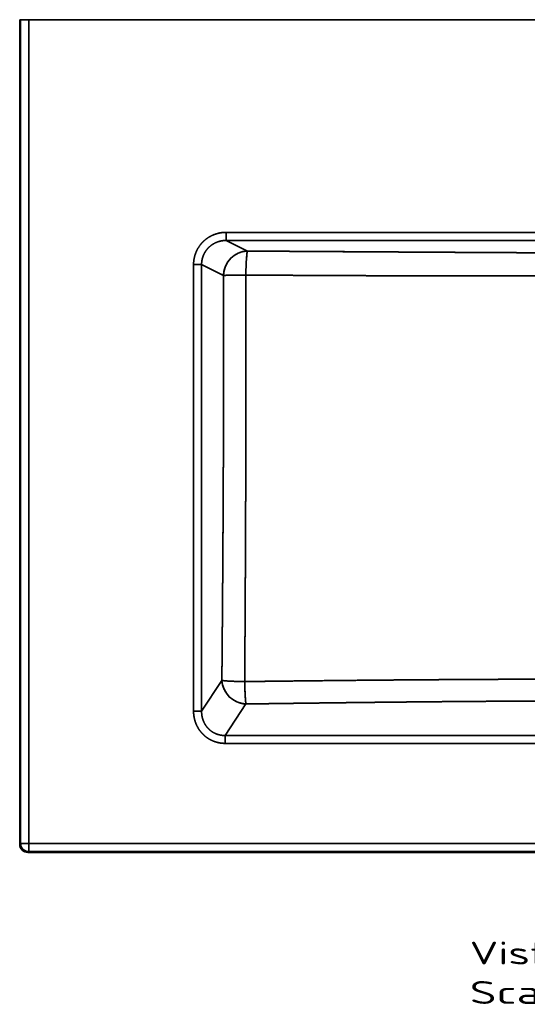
# Model space of a CAD drawing. Extents: x 239 to 1481, y 42 to 1289.
# Tile 1 of 6: x 239 to 550, y 42 to 646. Entities that reach past the tile are written whole.
import ezdxf
from ezdxf.enums import TextEntityAlignment as Align

# ---------------------------------------------------------------- set-up
doc = ezdxf.new("R2010")
doc.units = 0
doc.layers.get('0').update_dxf_attribs({"lineweight": 13})
doc.styles.get("Standard").update_dxf_attribs({"font": 'isocp.shx'})

# ---------------------------------------------------------------- blocks, each defined once
blk = doc.blocks.new('BLOCK36')
at = {"color": 7, "lineweight": 13}
for s, p, p2 in [('Vista frontale', (-80, -579.43), (90.02, -579.43)), ('Scala:', (-80, -603.61), (-7.14, -603.61)), ('  1:1', (-7.14, -603.61), (53.59, -603.61))]:
    blk.add_text(s, height=14, dxfattribs=at).set_placement(p, p2, align=Align.FIT)
blk = doc.blocks.new('BLOCK38')
at = {"color": 7, "lineweight": 35}
for p, q in [((-355.7, -505.7), (-355.7, 0)), ((-291.66, 0), (-355.7, 0)), ((-355.7, 0), (-355.7, -505.7)), ((-355.17, 0), (-355.17, -505.17)), ((-355.17, 0), (-355.17, -505.17)), ((-350.17, -505.17), (-350.17, 0)), ((-350.17, 0), (0, 0)), ((-350.17, -505.17), (-350.17, 0)), ((0, 0), (-350.17, 0)), ((-230.51, 0), (-286.94, 0)), ((-227.77, 0), (-158.16, 0)), ((-44.75, 0), (-155.5, 0)), ((0, -130.42), (-229.19, -130.42)), ((0, -130.42), (-229.19, -130.42)), ((-229.19, -135.4), (0, -135.4)), ((-229.19, -135.4), (0, -135.4)), ((-249.2, -150.19), (-249.2, -424.06)), ((-249.2, -150.19), (-249.2, -424.06)), ((-244.27, -424.06), (-244.27, -150.19)), ((-244.27, -424.06), (-244.27, -150.19)), ((-231.85, -405.19), (-244.27, -424.06)), ((-244.27, -424.06), (-231.85, -405.19)), ((-217.08, -419.68), (-229.8, -439.01)), ((-229.8, -439.01), (-217.08, -419.68)), ((0, -439.01), (-229.8, -439.01)), ((0, -439.01), (-229.8, -439.01)), ((-229.8, -443.84), (0, -443.84)), ((-229.8, -443.84), (0, -443.84)), ((0, -505.17), (-350.17, -505.17)), ((0, -505.17), (-350.17, -505.17)), ((0, -510.7), (-350.7, -510.7)), ((-350.7, -510.7), (0, -510.7)), ((-350.17, -510.17), (0, -510.17)), ((-350.17, -510.17), (0, -510.17))]:
    blk.add_line(p, q, dxfattribs=at)
at = {"color": 7, "lineweight": 35, "ltscale": 0.013248}
for p, q in [((-355.7, 0), (-355.17, 0)), ((-355.17, 0), (-355.7, 0))]:
    blk.add_line(p, q, dxfattribs=at)
at = {"color": 7, "lineweight": 35, "ltscale": 0.124924}
for p, q in [((-355.17, 0), (-350.17, 0)), ((-355.17, 0), (-350.17, 0)), ((-355.17, -505.17), (-350.17, -505.17)), ((-350.17, -505.17), (-355.17, -505.17)), ((-350.17, -505.17), (-350.17, -510.17)), ((-350.17, -510.17), (-350.17, -505.17))]:
    blk.add_line(p, q, dxfattribs=at)
at = {"color": 7, "lineweight": 35, "ltscale": 0.093273}
blk.add_line((-286.94, 0), (-290.67, 0), dxfattribs=at)
at = {"color": 7, "lineweight": 35, "ltscale": 0.068549}
blk.add_line((-230.51, 0), (-227.77, 0), dxfattribs=at)
at = {"color": 7, "lineweight": 35, "ltscale": 0.066584}
blk.add_line((-158.16, 0), (-155.5, 0), dxfattribs=at)
at = {"color": 7, "lineweight": 35, "ltscale": 0.25}
for p, q in [((-145, 0), (-135, 0)), ((-135, 0), (-145, 0)), ((-135, 0), (-125, 0)), ((-155, 0), (-145, 0)), ((-155, 0), (-145, 0)), ((-135, 0), (-125, 0))]:
    blk.add_line(p, q, dxfattribs=at)
at = {"color": 7, "lineweight": 35, "ltscale": 0.024746}
blk.add_line((-291.66, 0), (-290.67, 0), dxfattribs=at)
at = {"color": 7, "lineweight": 35, "ltscale": 0.124524}
for p, q in [((-229.19, -130.42), (-229.19, -135.4)), ((-229.19, -135.4), (-229.19, -130.42))]:
    blk.add_line(p, q, dxfattribs=at)
at = {"color": 7, "lineweight": 35, "ltscale": 0.366086}
for p, q in [((-229.19, -135.4), (-216.08, -141.91)), ((-216.08, -141.91), (-229.19, -135.4))]:
    blk.add_line(p, q, dxfattribs=at)
at = {"color": 7, "lineweight": 35, "ltscale": 0.123101}
for p, q in [((-249.2, -150.19), (-244.27, -150.19)), ((-249.2, -150.19), (-244.27, -150.19)), ((-244.27, -424.06), (-249.2, -424.06)), ((-249.2, -424.06), (-244.27, -424.06))]:
    blk.add_line(p, q, dxfattribs=at)
at = {"color": 7, "lineweight": 35, "ltscale": 0.374599}
for p, q in [((-230.85, -156.85), (-244.27, -150.19)), ((-244.27, -150.19), (-230.85, -156.85))]:
    blk.add_line(p, q, dxfattribs=at)
at = {"color": 7, "lineweight": 35, "ltscale": 0.120741}
blk.add_line((-229.8, -443.84), (-229.8, -439.01), dxfattribs=at)
blk.add_line((-229.8, -443.84), (-229.8, -439.01), dxfattribs=at)
at = {"color": 7, "lineweight": 35, "ltscale": 0.018735}
for p, q in [((-355.17, -505.17), (-355.7, -505.7)), ((-355.17, -505.17), (-355.7, -505.7)), ((-350.7, -510.7), (-350.17, -510.17)), ((-350.7, -510.7), (-350.17, -510.17))]:
    blk.add_line(p, q, dxfattribs=at)
at = {"color": 7, "lineweight": 35}
for centre, start, end in [((-350.7, -505.7), 179.98422, 270.01578), ((-350.7, -505.7), 179.98478, 270.01515), ((-350.16, -505.16), 180.08548, 269.91452)]:
    blk.add_arc(centre, 5, start, end, dxfattribs=at)
for centre, major_axis, ratio, start_param, end_param in [((-216.08, -156.85), (6.67, 13.44), 0.981173, 0.468192, 2.023853), ((-216.08, -156.85), (-0.09, -15), 0.071142, 3.229085, 4.698621), ((-217.08, -405.19), (-12.53, 8.25), 0.952213, 0.604716, 2.130554), ((-217.08, -405.19), (15, -0.13), 0.050303, 3.316351, 4.660138), ((-217.08, -405.19), (0.22, -15), 0.053425, 4.761433, 6.021), ((-350.17, -505.17), (-3.54, 3.54), 0.998783, 0.786007, 2.355586)]:
    blk.add_ellipse(centre, major_axis=major_axis, ratio=ratio, start_param=start_param, end_param=end_param, dxfattribs=at)
for points, knots in [([(-229.19, -130.42), (-231.18, -130.42), (-233.16, -130.66), (-235.11, -131.14), (-238.82, -132.56), (-242.08, -134.84), (-243.54, -136.17), (-246.12, -139.16), (-247.88, -142.7), (-248.53, -144.56), (-249.02, -146.83), (-249.17, -149.13), (-249.19, -149.49), (-249.2, -149.84), (-249.2, -150.19)], [0, 0, 0, 0, 0, 0, 14.067388, 14.067388, 14.067388, 27.967848, 27.967848, 27.967848, 41.81418, 41.81418, 41.81418, 44.313855, 44.313855, 44.313855, 44.313855, 44.313855, 44.313855]), ([(-249.2, -150.19), (-249.2, -148.45), (-249, -146.7), (-248.62, -144.99), (-247.43, -141.53), (-245.48, -138.44), (-244.28, -136.96), (-241.64, -134.42), (-238.49, -132.53), (-236.88, -131.8), (-234.38, -130.97), (-231.79, -130.56), (-230.93, -130.46), (-230.06, -130.42), (-229.19, -130.42)], [0, 0, 0, 0, 0, 0, 11.537261, 11.537261, 11.537261, 24.015046, 24.015046, 24.015046, 35.643726, 35.643726, 35.643726, 41.37999, 41.37999, 41.37999, 41.37999, 41.37999, 41.37999]), ([(-244.27, -150.19), (-244.28, -148.69), (-244.1, -147.18), (-243.72, -145.71), (-242.55, -142.78), (-240.64, -140.26), (-239.47, -139.1), (-236.92, -137.19), (-233.96, -136), (-232.46, -135.61), (-230.89, -135.41), (-229.32, -135.4), (-229.28, -135.4), (-229.24, -135.4), (-229.19, -135.4)], [0, 0, 0, 0, 0, 0, 11.477961, 11.477961, 11.477961, 23.913077, 23.913077, 23.913077, 35.583486, 35.583486, 35.583486, 35.89394, 35.89394, 35.89394, 35.89394, 35.89394, 35.89394]), ([(-244.27, -150.19), (-244.28, -148.44), (-244.03, -146.68), (-243.52, -144.98), (-241.93, -141.66), (-239.41, -138.98), (-237.89, -137.82), (-235.26, -136.4), (-232.39, -135.66), (-231.33, -135.48), (-230.26, -135.39), (-229.19, -135.4)], [0, 0, 0, 0, 0, 0, 15.25324, 15.25324, 15.25324, 31.655077, 31.655077, 31.655077, 40.949705, 40.949705, 40.949705, 40.949705, 40.949705, 40.949705]), ([(-230.85, -156.85), (-230.82, -155.07), (-230.53, -153.28), (-229.98, -151.56), (-228.51, -148.54), (-226.29, -146.04), (-225.12, -145.03), (-222.73, -143.42), (-220.03, -142.42), (-218.73, -142.1), (-217.4, -141.93), (-216.08, -141.91)], [0, 0, 0, 0, 0, 0, 14.095816, 14.095816, 14.095816, 26.163195, 26.163195, 26.163195, 36.685041, 36.685041, 36.685041, 36.685041, 36.685041, 36.685041]), ([(-216.08, -141.91), (-216.16, -142.01), (-216.24, -142.23), (-216.33, -142.55), (-216.61, -144.07), (-216.82, -146.57), (-216.94, -148.65), (-217.06, -151.51), (-217.12, -154.48), (-217.13, -155.2), (-217.14, -155.92), (-217.14, -156.64)], [0, 0, 0, 0, 0, 0, 6.204315, 6.204315, 6.204315, 22.632017, 22.632017, 22.632017, 27.854421, 27.854421, 27.854421, 27.854421, 27.854421, 27.854421]), ([(-22.97, -143), (-27.04, -142.99), (-31.28, -142.98), (-35.72, -142.96), (-42.73, -142.93), (-50.05, -142.89), (-52.6, -142.88), (-58.45, -142.85), (-64.41, -142.82), (-67.79, -142.8), (-76.75, -142.75), (-85.81, -142.7), (-90.99, -142.67), (-100.7, -142.61), (-110.43, -142.56), (-114.49, -142.53), (-123, -142.48), (-131.5, -142.43), (-134.13, -142.41), (-142.64, -142.36), (-151.15, -142.31), (-155.22, -142.29), (-167.65, -142.21), (-180.09, -142.13), (-187.31, -142.09), (-198.08, -142.02), (-208.84, -141.95), (-211.25, -141.94), (-213.67, -141.92), (-216.08, -141.91)], [0, 0, 0, 0, 0, 0, 35.786773, 35.786773, 35.786773, 54.33388, 54.33388, 54.33388, 78.23996, 78.23996, 78.23996, 117.343701, 117.343701, 117.343701, 145.417332, 145.417332, 145.417332, 176.037704, 176.037704, 176.037704, 204.149975, 204.149975, 204.149975, 261.931927, 261.931927, 261.931927, 278.635497, 278.635497, 278.635497, 278.635497, 278.635497, 278.635497]), ([(-216.08, -141.91), (-209.5, -141.95), (-202.91, -141.99), (-196.33, -142.03), (-188.82, -142.08), (-181.32, -142.12), (-180.57, -142.13), (-178.78, -142.14), (-177, -142.15), (-176.13, -142.16), (-173.67, -142.17), (-171.21, -142.19), (-169.63, -142.2), (-167.32, -142.21), (-165.01, -142.22), (-164.29, -142.23), (-156.88, -142.27), (-149.46, -142.32), (-142.76, -142.36), (-135.47, -142.41), (-128.17, -142.45), (-127.62, -142.45), (-126.03, -142.46), (-124.41, -142.47), (-123.38, -142.48), (-121.51, -142.49), (-119.64, -142.5), (-118.8, -142.51), (-117.26, -142.52), (-115.74, -142.52), (-115.14, -142.53), (-110.72, -142.55), (-106.3, -142.58), (-102.57, -142.6), (-97.37, -142.63), (-92.18, -142.66), (-91.5, -142.67), (-87.41, -142.69), (-83.32, -142.71), (-80.69, -142.73), (-76.76, -142.75), (-72.83, -142.77), (-71.6, -142.78), (-65.95, -142.81), (-60.33, -142.84), (-56.05, -142.86), (-46.62, -142.91), (-37.43, -142.95), (-32.43, -142.97), (-27.63, -142.99), (-22.97, -143)], [0, 0, 0, 0, 0, 0, 46.08747, 46.08747, 46.08747, 52.469189, 52.469189, 52.469189, 58.620811, 58.620811, 58.620811, 69.840168, 69.840168, 69.840168, 74.852534, 74.852534, 74.852534, 121.679739, 121.679739, 121.679739, 125.854402, 125.854402, 125.854402, 132.804154, 132.804154, 132.804154, 138.550547, 138.550547, 138.550547, 143.336633, 143.336633, 143.336633, 169.428876, 169.428876, 169.428876, 179.705516, 179.705516, 179.705516, 198.068655, 198.068655, 198.068655, 207.360451, 207.360451, 207.360451, 237.890062, 237.890062, 237.890062, 275.053115, 275.053115, 275.053115, 275.053115, 275.053115, 275.053115]), ([(-231.85, -405.19), (-231.68, -385.97), (-231.52, -366.67), (-231.37, -347.37), (-231.17, -318.05), (-231.02, -288.5), (-230.97, -278.42), (-230.85, -248.24), (-230.78, -217.91), (-230.77, -197.49), (-230.8, -177.14), (-230.85, -156.85)], [0, 0, 0, 0, 0, 0, 138.741838, 138.741838, 138.741838, 208.832299, 208.832299, 208.832299, 351.110315, 351.110315, 351.110315, 351.110315, 351.110315, 351.110315]), ([(-230.85, -156.85), (-230.81, -172.3), (-230.79, -187.82), (-230.78, -203.36), (-230.81, -230.66), (-230.89, -257.81), (-230.93, -269.58), (-231.03, -291.32), (-231.15, -312.84), (-231.21, -322.77), (-231.36, -345.43), (-231.53, -367.84), (-231.64, -380.36), (-231.74, -392.81), (-231.85, -405.19)], [0, 0, 0, 0, 0, 0, 107.623699, 107.623699, 107.623699, 189.233199, 189.233199, 189.233199, 260.415297, 260.415297, 260.415297, 351.67529, 351.67529, 351.67529, 351.67529, 351.67529, 351.67529]), ([(-230.85, -156.85), (-230.56, -156.83), (-230.06, -156.8), (-229.37, -156.78), (-227.01, -156.72), (-223.87, -156.68), (-221.68, -156.66), (-219.42, -156.65), (-217.14, -156.64)], [0, 0, 0, 0, 0, 0, 8.486327, 8.486327, 8.486327, 24.725494, 24.725494, 24.725494, 24.725494, 24.725494, 24.725494]), ([(-217.14, -156.64), (-217.16, -156.64), (-217.19, -156.64), (-217.21, -156.64), (-217.54, -156.64), (-217.88, -156.64), (-218.21, -156.64), (-218.89, -156.65), (-219.58, -156.65), (-219.95, -156.65), (-220.69, -156.66), (-221.44, -156.66), (-221.82, -156.67), (-222.93, -156.68), (-224.02, -156.69), (-224.74, -156.7), (-225.94, -156.71), (-227.03, -156.73), (-227.49, -156.74), (-228.13, -156.75), (-228.69, -156.77), (-228.87, -156.77), (-229.1, -156.78), (-229.32, -156.78), (-229.37, -156.78), (-229.47, -156.79), (-229.58, -156.79), (-229.63, -156.79), (-229.8, -156.8), (-229.99, -156.81), (-230.11, -156.81), (-230.4, -156.82), (-230.63, -156.83), (-230.72, -156.84), (-230.79, -156.85), (-230.85, -156.85)], [0, 0, 0, 0, 0, 0, 0.200275, 0.200275, 0.200275, 3.169749, 3.169749, 3.169749, 6.41568, 6.41568, 6.41568, 9.719583, 9.719583, 9.719583, 16.222783, 16.222783, 16.222783, 21.311385, 21.311385, 21.311385, 24.146469, 24.146469, 24.146469, 25.108428, 25.108428, 25.108428, 26.054027, 26.054027, 26.054027, 27.974172, 27.974172, 27.974172, 30.666002, 30.666002, 30.666002, 30.666002, 30.666002, 30.666002]), ([(-217.14, -156.64), (-217.12, -171.75), (-217.11, -186.85), (-217.1, -201.9), (-217.11, -221.98), (-217.14, -242.09), (-217.15, -247.26), (-217.17, -257.31), (-217.19, -267.35), (-217.2, -272.4), (-217.25, -287.54), (-217.3, -302.68), (-217.34, -312.64), (-217.43, -332.51), (-217.53, -352.26), (-217.59, -362.1), (-217.67, -376.73), (-217.77, -391.25), (-217.8, -396.16), (-217.84, -401.05), (-217.87, -405.94)], [0, 0, 0, 0, 0, 0, 121.277922, 121.277922, 121.277922, 161.416672, 161.416672, 161.416672, 201.857489, 201.857489, 201.857489, 282.881738, 282.881738, 282.881738, 361.915037, 361.915037, 361.915037, 402.456087, 402.456087, 402.456087, 402.456087, 402.456087, 402.456087]), ([(-217.14, -156.64), (-217.12, -172.17), (-217.1, -187.75), (-217.1, -203.38), (-217.12, -230.77), (-217.17, -258.01), (-217.19, -269.78), (-217.26, -291.43), (-217.34, -312.87), (-217.38, -322.71), (-217.49, -345.48), (-217.62, -368), (-217.7, -380.72), (-217.78, -393.36), (-217.87, -405.94)], [0, 0, 0, 0, 0, 0, 107.898081, 107.898081, 107.898081, 189.405867, 189.405867, 189.405867, 259.76424, 259.76424, 259.76424, 352.346364, 352.346364, 352.346364, 352.346364, 352.346364, 352.346364]), ([(-23.49, -156.99), (-27.22, -157.02), (-31.23, -157.04), (-35.65, -157.07), (-44.25, -157.11), (-54.69, -157.15), (-59.5, -157.16), (-68.74, -157.17), (-78.95, -157.17), (-83.59, -157.17), (-93.14, -157.15), (-103.08, -157.13), (-108.21, -157.12), (-118.34, -157.09), (-128.64, -157.05), (-133.84, -157.03), (-147.45, -156.98), (-161.16, -156.92), (-169.72, -156.88), (-184.33, -156.81), (-198.97, -156.73), (-205.02, -156.7), (-211.08, -156.67), (-217.14, -156.64)], [0, 0, 0, 0, 0, 0, 73.683862, 73.683862, 73.683862, 128.779532, 128.779532, 128.779532, 171.449332, 171.449332, 171.449332, 214.545366, 214.545366, 214.545366, 256.676729, 256.676729, 256.676729, 326.166678, 326.166678, 326.166678, 375.2284, 375.2284, 375.2284, 375.2284, 375.2284, 375.2284]), ([(-23.49, -156.99), (-27.69, -157.02), (-32.06, -157.05), (-36.63, -157.08), (-43.85, -157.11), (-51.37, -157.14), (-53.99, -157.15), (-60.05, -157.16), (-66.23, -157.17), (-69.74, -157.17), (-75.74, -157.17), (-81.78, -157.17), (-84.26, -157.17), (-94.2, -157.15), (-104.19, -157.13), (-111.68, -157.11), (-123.32, -157.07), (-134.96, -157.03), (-138.78, -157.01), (-147, -156.98), (-155.21, -156.94), (-159.28, -156.93), (-167.19, -156.89), (-175.09, -156.85), (-180.11, -156.83), (-189.82, -156.78), (-199.53, -156.73), (-205.41, -156.7), (-211.28, -156.67), (-217.14, -156.64)], [0, 0, 0, 0, 0, 0, 36.510326, 36.510326, 36.510326, 55.522857, 55.522857, 55.522857, 80.291431, 80.291431, 80.291431, 97.576038, 97.576038, 97.576038, 149.290111, 149.290111, 149.290111, 177.878826, 177.878826, 177.878826, 205.995441, 205.995441, 205.995441, 232.469393, 232.469393, 232.469393, 273.104587, 273.104587, 273.104587, 273.104587, 273.104587, 273.104587]), ([(-217.87, -405.94), (-209.42, -405.83), (-200.94, -405.73), (-192.39, -405.63), (-175.16, -405.43), (-157.8, -405.25), (-149.3, -405.17), (-131.71, -405.01), (-114.06, -404.86), (-105.23, -404.8), (-87.57, -404.68), (-69.93, -404.59), (-61.2, -404.55), (-43.64, -404.48), (-26.15, -404.44), (-17.43, -404.43), (-8.71, -404.42), (0, -404.42)], [0, 0, 0, 0, 0, 0, 70.390228, 70.390228, 70.390228, 141.872868, 141.872868, 141.872868, 213.303977, 213.303977, 213.303977, 284.827625, 284.827625, 284.827625, 356.134474, 356.134474, 356.134474, 356.134474, 356.134474, 356.134474]), ([(-217.87, -405.94), (-209.75, -405.83), (-201.6, -405.74), (-193.42, -405.64), (-175.55, -405.44), (-157.55, -405.25), (-147.92, -405.16), (-129.83, -404.99), (-111.58, -404.85), (-103.21, -404.79), (-81.54, -404.64), (-59.66, -404.54), (-46.09, -404.49), (-28.77, -404.44), (-11.42, -404.42), (-7.61, -404.42), (-3.81, -404.42), (0, -404.42)], [0, 0, 0, 0, 0, 0, 59.63735, 59.63735, 59.63735, 129.823366, 129.823366, 129.823366, 188.752303, 188.752303, 188.752303, 281.958133, 281.958133, 281.958133, 308.125735, 308.125735, 308.125735, 308.125735, 308.125735, 308.125735]), ([(-217.08, -419.68), (-218.75, -419.61), (-220.4, -419.3), (-222.01, -418.78), (-224.95, -417.36), (-227.42, -415.25), (-228.48, -414.1), (-230.16, -411.73), (-231.23, -409.07), (-231.58, -407.79), (-231.79, -406.49), (-231.85, -405.19)], [0, 0, 0, 0, 0, 0, 12.977062, 12.977062, 12.977062, 25.01551, 25.01551, 25.01551, 35.275714, 35.275714, 35.275714, 35.275714, 35.275714, 35.275714]), ([(-231.85, -405.19), (-231.57, -405.27), (-231.06, -405.36), (-230.37, -405.43), (-227.98, -405.64), (-224.77, -405.79), (-222.53, -405.86), (-220.2, -405.91), (-217.87, -405.94)], [0, 0, 0, 0, 0, 0, 8.710832, 8.710832, 8.710832, 25.548233, 25.548233, 25.548233, 25.548233, 25.548233, 25.548233]), ([(-217.87, -405.94), (-217.82, -408.74), (-217.74, -411.52), (-217.62, -414.24), (-217.43, -417.15), (-217.2, -418.99), (-217.16, -419.26), (-217.12, -419.49), (-217.08, -419.68)], [0, 0, 0, 0, 0, 0, 20.204015, 20.204015, 20.204015, 24.133524, 24.133524, 24.133524, 24.133524, 24.133524, 24.133524]), ([(0, -417.82), (-13.38, -417.82), (-26.75, -417.84), (-40.13, -417.89), (-62.26, -417.99), (-84.3, -418.15), (-93.28, -418.22), (-106.36, -418.34), (-119.4, -418.46), (-123.74, -418.51), (-130.26, -418.58), (-136.78, -418.65), (-138.81, -418.67), (-147.44, -418.77), (-156.05, -418.87), (-162.41, -418.95), (-172.94, -419.08), (-183.46, -419.21), (-188.18, -419.28), (-196.43, -419.39), (-204.68, -419.5), (-208.82, -419.56), (-212.95, -419.62), (-217.08, -419.68)], [0, 0, 0, 0, 0, 0, 93.344702, 93.344702, 93.344702, 154.828997, 154.828997, 154.828997, 185.570241, 185.570241, 185.570241, 201.106264, 201.106264, 201.106264, 246.940399, 246.940399, 246.940399, 276.443385, 276.443385, 276.443385, 306.218106, 306.218106, 306.218106, 306.218106, 306.218106, 306.218106]), ([(-217.08, -419.68), (-208.97, -419.56), (-200.84, -419.45), (-192.67, -419.34), (-174.81, -419.1), (-156.81, -418.88), (-147.17, -418.76), (-128.97, -418.56), (-110.61, -418.38), (-102.15, -418.3), (-80.36, -418.11), (-58.37, -417.97), (-44.79, -417.91), (-27.72, -417.85), (-10.62, -417.83), (-7.08, -417.82), (-3.54, -417.82), (0, -417.82)], [0, 0, 0, 0, 0, 0, 59.587209, 59.587209, 59.587209, 129.960735, 129.960735, 129.960735, 189.667297, 189.667297, 189.667297, 283.179239, 283.179239, 283.179239, 307.582488, 307.582488, 307.582488, 307.582488, 307.582488, 307.582488]), ([(-249.2, -424.06), (-249.19, -426.05), (-248.96, -428.03), (-248.49, -429.98), (-247.09, -433.67), (-244.83, -436.91), (-243.52, -438.36), (-240.55, -440.89), (-237.05, -442.6), (-235.2, -443.23), (-232.98, -443.68), (-230.74, -443.82), (-230.43, -443.83), (-230.11, -443.84), (-229.8, -443.84)], [0, 0, 0, 0, 0, 0, 14.076734, 14.076734, 14.076734, 27.780454, 27.780454, 27.780454, 41.477909, 41.477909, 41.477909, 43.700772, 43.700772, 43.700772, 43.700772, 43.700772, 43.700772]), ([(-229.8, -443.84), (-231.53, -443.84), (-233.27, -443.65), (-234.98, -443.27), (-238.53, -442.03), (-241.69, -439.97), (-243.23, -438.65), (-245.75, -435.83), (-247.52, -432.5), (-248.17, -430.87), (-248.82, -428.52), (-249.11, -426.11), (-249.17, -425.43), (-249.2, -424.74), (-249.2, -424.06)], [0, 0, 0, 0, 0, 0, 11.511191, 11.511191, 11.511191, 24.790551, 24.790551, 24.790551, 36.372384, 36.372384, 36.372384, 40.914836, 40.914836, 40.914836, 40.914836, 40.914836, 40.914836]), ([(-229.8, -439.01), (-231.29, -439.03), (-232.79, -438.86), (-234.25, -438.5), (-237.14, -437.36), (-239.61, -435.48), (-240.74, -434.33), (-242.6, -431.8), (-243.72, -428.86), (-244.09, -427.37), (-244.28, -425.79), (-244.27, -424.21), (-244.27, -424.16), (-244.27, -424.11), (-244.27, -424.06)], [0, 0, 0, 0, 0, 0, 11.393578, 11.393578, 11.393578, 23.570594, 23.570594, 23.570594, 35.183353, 35.183353, 35.183353, 35.571088, 35.571088, 35.571088, 35.571088, 35.571088, 35.571088]), ([(-229.8, -439.01), (-231.53, -439.03), (-233.27, -438.8), (-234.96, -438.31), (-237.78, -436.98), (-240.12, -434.94), (-241.03, -433.93), (-242.24, -432.2), (-243.12, -430.3), (-243.39, -429.6), (-243.87, -428.09), (-244.15, -426.54), (-244.24, -425.71), (-244.28, -424.89), (-244.27, -424.06)], [0, 0, 0, 0, 0, 0, 15.1029, 15.1029, 15.1029, 26.820079, 26.820079, 26.820079, 33.354038, 33.354038, 33.354038, 40.546967, 40.546967, 40.546967, 40.546967, 40.546967, 40.546967])]:
    blk.add_open_spline(points, degree=5, knots=knots, dxfattribs=at)

msp = doc.modelspace()

# ---------------------------------------------------------------- block references
at = {"lineweight": 0}
for name in ['BLOCK38', 'BLOCK36']:
    msp.add_blockref(name, (594.5, 646.1), dxfattribs=at)

doc.saveas('drawing.dxf')
